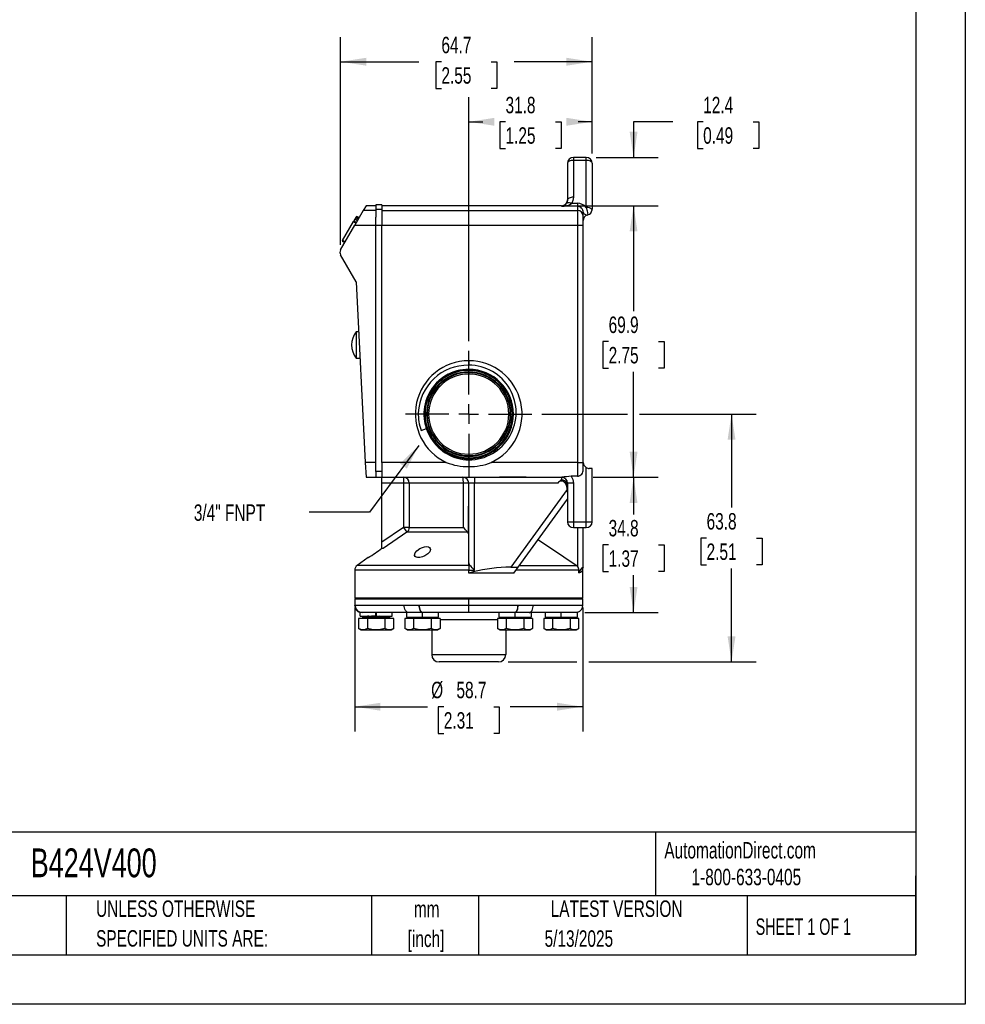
# Model space of a CAD drawing. Header units: millimetres. Extents: x 0 to 559, y 0 to 432.
# Tile 3 of 4: x 316 to 559, y 0 to 253. Entities that reach past the tile are written whole.
import ezdxf

# ---------------------------------------------------------------- set-up
doc = ezdxf.new("R2010")
doc.units = ezdxf.units.MM
doc.header["$LTSCALE"] = 2
doc.linetypes.add('CENTERX2', pattern=[20.32, 12.7, -2.54, 2.54, -2.54])
doc.layers.add('CENTER', color=40, linetype='CENTERX2')
doc.layers.add('DIMENSIONS', color=140, linetype='Continuous', lineweight=25)
doc.layers.add('TEXT', color=140, linetype='Continuous', lineweight=25)
doc.styles.add('SLDTEXTSTYLE0', font='TXT', dxfattribs={"width": 0.7})
doc.styles.add('SLDTEXTSTYLE1', font='TXT', dxfattribs={"width": 0.65})
doc.dimstyles.new('SLDDIMSTYLE0', dxfattribs={"dimtxt": 4.316016, "dimasz": 6.604, "dimexe": 0, "dimexo": 0.0625, "dimgap": 1.079004, "dimtad": 0, "dimtih": 1, "dimtoh": 1, "dimrnd": 1e-09, "dimzin": 12, "dimdsep": 46, "dimtxsty": 'SLDTEXTSTYLE0', "dimsah": 1, "dimcen": 0.09, "dimadec": 0, "dimazin": 3, "dimtfac": 1, "dimtofl": 0, "dimtmove": 0, "dimatfit": 3, "dimfxl": 0, "dimfrac": 2, "dimtolj": 1, "dimtzin": 12, "dimarcsym": 0})
doc.dimstyles.new('SLDDIMSTYLE2', dxfattribs={"dimtxt": 4.316016, "dimasz": 6.604, "dimexe": 0, "dimexo": 0.0625, "dimgap": 1.079004, "dimtad": 0, "dimtih": 1, "dimtoh": 1, "dimrnd": 1e-09, "dimzin": 12, "dimdsep": 46, "dimtxsty": 'SLDTEXTSTYLE0', "dimsah": 1, "dimcen": 0.09, "dimadec": 0, "dimazin": 3, "dimtfac": 1, "dimtmove": 0, "dimatfit": 0, "dimfxl": 0, "dimfrac": 2, "dimtolj": 1, "dimtzin": 12, "dimarcsym": 0})
doc.dimstyles.new('SLDDIMSTYLE3', dxfattribs={"dimtxt": 0.18, "dimasz": 6.604, "dimexe": 0, "dimexo": 0.0625, "dimgap": 0, "dimtad": 0, "dimtih": 1, "dimtoh": 1, "dimdec": 0, "dimrnd": 1e-09, "dimzin": 0, "dimdsep": 46, "dimtxsty": 'Standard', "dimsah": 1, "dimcen": 0.09, "dimadec": 0, "dimazin": 0, "dimtfac": 6.604, "dimtdec": 0, "dimtofl": 0, "dimtmove": 0, "dimatfit": 3, "dimfxl": 0, "dimfrac": 2, "dimtolj": 1, "dimtzin": 0, "dimarcsym": 0})

# ---------------------------------------------------------------- blocks, each defined once
blk = doc.blocks.new('SW_NOTE_0_1')
at = {"layer": 'TEXT', "color": 0, "linetype": 'CENTERX2', "lineweight": 18, "char_height": 4.233, "attachment_point": 2, "style": 'SLDTEXTSTYLE0'}
for s, insert in [('mm', (5.69, 5.46)), ('[inch]', (5.52, -2.19))]:
    blk.add_mtext(s, dxfattribs=dict(at, insert=insert))
blk = doc.blocks.new('SW_NOTE_0_2')
at = {"layer": 'TEXT', "color": 0, "linetype": 'CENTERX2', "lineweight": 18, "char_height": 4.2333, "attachment_point": 1, "style": 'SLDTEXTSTYLE0'}
for s, insert in [('UNLESS OTHERWISE', (0, 5.46)), ('SPECIFIED UNITS ARE:', (0, -2.19))]:
    blk.add_mtext(s, dxfattribs=dict(at, insert=insert))
blk = doc.blocks.new('_D_4')
at = {"layer": 'DIMENSIONS'}
for p, q in [((401.74, 102.06), (401.74, 70.22)), ((460.42, 102.06), (460.42, 70.22)), ((401.74, 76.57), (420.44, 76.57)), ((424.67, 76.57), (423.22, 76.57)), ((423.22, 76.57), (423.22, 69.71)), ((437.49, 76.57), (438.94, 76.57)), ((438.94, 76.57), (438.94, 69.71)), ((460.42, 76.57), (441.72, 76.57)), ((423.22, 69.71), (424.67, 69.71)), ((438.94, 69.71), (437.49, 69.71))]:
    blk.add_line(p, q, dxfattribs=at)
for points in [[(401.74, 76.57), (408.35, 75.55), (408.35, 77.58)], [(460.42, 76.57), (453.81, 77.58), (453.81, 75.55)]]:
    blk.add_solid(points, dxfattribs=at)
at = {"layer": 'DIMENSIONS', "char_height": 4.233, "attachment_point": 1, "style": 'SLDTEXTSTYLE0'}
for s, insert in [('%%c', (421.41, 82.99)), ('58.7', (427.92, 82.99)), ('2.31', (424.67, 75.16))]:
    blk.add_mtext(s, dxfattribs=dict(at, insert=insert))
blk = doc.blocks.new('_D_5')
at = {"layer": 'DIMENSIONS'}
for p, q in [((431.08, 170.64), (431.08, 233.39)), ((462.83, 218.9), (462.83, 233.39)), ((431.08, 227.04), (434.69, 227.04)), ((440.54, 227.04), (439.09, 227.04)), ((439.09, 227.04), (439.09, 220.18)), ((453.37, 227.04), (454.82, 227.04)), ((454.82, 227.04), (454.82, 220.18)), ((462.83, 227.04), (459.21, 227.04)), ((439.09, 220.18), (440.54, 220.18)), ((454.82, 220.18), (453.37, 220.18))]:
    blk.add_line(p, q, dxfattribs=at)
for points in [[(431.08, 227.04), (437.68, 226.03), (437.68, 228.06)], [(462.83, 227.04), (456.22, 228.06), (456.22, 226.03)]]:
    blk.add_solid(points, dxfattribs=at)
at = {"layer": 'DIMENSIONS', "char_height": 4.233, "attachment_point": 1, "style": 'SLDTEXTSTYLE0'}
for s, insert in [('31.8', (440.54, 233.47)), ('1.25', (440.54, 225.64))]:
    blk.add_mtext(s, dxfattribs=dict(at, insert=insert))
blk = doc.blocks.new('_D_6')
at = {"layer": 'DIMENSIONS'}
for p, q in [((398.11, 195.36), (398.11, 248.85)), ((462.83, 218.9), (462.83, 248.85)), ((398.11, 242.5), (418.21, 242.5)), ((424.05, 242.5), (422.61, 242.5)), ((422.61, 242.5), (422.61, 235.64)), ((436.88, 242.5), (438.33, 242.5)), ((438.33, 242.5), (438.33, 235.64)), ((462.83, 242.5), (442.73, 242.5)), ((422.61, 235.64), (424.05, 235.64)), ((438.33, 235.64), (436.88, 235.64))]:
    blk.add_line(p, q, dxfattribs=at)
for points in [[(398.11, 242.5), (404.71, 241.48), (404.71, 243.51)], [(462.83, 242.5), (456.22, 243.51), (456.22, 241.48)]]:
    blk.add_solid(points, dxfattribs=at)
at = {"layer": 'DIMENSIONS', "char_height": 4.233, "attachment_point": 1, "style": 'SLDTEXTSTYLE0'}
for s, insert in [('64.7', (424.05, 248.92)), ('2.55', (424.05, 241.09))]:
    blk.add_mtext(s, dxfattribs=dict(at, insert=insert))
blk = doc.blocks.new('_D_7')
at = {"layer": 'DIMENSIONS'}
for p, q in [((457.49, 205.44), (479.82, 205.44)), ((473.47, 205.44), (473.47, 178.34)), ((467.06, 170.52), (465.61, 170.52)), ((465.61, 170.52), (465.61, 163.66)), ((479.89, 170.52), (481.34, 170.52)), ((481.34, 170.52), (481.34, 163.66)), ((465.61, 163.66), (467.06, 163.66)), ((473.47, 135.59), (473.47, 162.69)), ((481.34, 163.66), (479.89, 163.66)), ((463.08, 135.59), (479.82, 135.59))]:
    blk.add_line(p, q, dxfattribs=at)
for points in [[(473.47, 205.44), (472.46, 198.84), (474.49, 198.84)], [(473.47, 135.59), (474.49, 142.2), (472.46, 142.2)]]:
    blk.add_solid(points, dxfattribs=at)
at = {"layer": 'DIMENSIONS', "char_height": 4.233, "attachment_point": 1, "style": 'SLDTEXTSTYLE0'}
for s, insert in [('69.9', (467.06, 176.94)), ('2.75', (467.06, 169.12))]:
    blk.add_mtext(s, dxfattribs=dict(at, insert=insert))
blk = doc.blocks.new('_D_8')
at = {"layer": 'DIMENSIONS'}
for p, q in [((449.87, 151.85), (471.95, 151.85)), ((475, 151.85), (505.02, 151.85)), ((498.67, 151.85), (498.67, 127.79)), ((492.26, 119.96), (490.81, 119.96)), ((490.81, 119.96), (490.81, 113.1)), ((505.09, 119.96), (506.54, 119.96)), ((506.54, 119.96), (506.54, 113.1)), ((490.81, 113.1), (492.26, 113.1)), ((498.67, 88.07), (498.67, 112.13)), ((506.54, 113.1), (505.09, 113.1)), ((441.24, 88.07), (458.89, 88.07)), ((461.94, 88.07), (505.02, 88.07))]:
    blk.add_line(p, q, dxfattribs=at)
for points in [[(498.67, 151.85), (497.66, 145.24), (499.69, 145.24)], [(498.67, 88.07), (499.69, 94.68), (497.66, 94.68)]]:
    blk.add_solid(points, dxfattribs=at)
at = {"layer": 'DIMENSIONS', "char_height": 4.233, "attachment_point": 1, "style": 'SLDTEXTSTYLE0'}
for s, insert in [('63.8', (492.26, 126.38)), ('2.51', (492.26, 118.56))]:
    blk.add_mtext(s, dxfattribs=dict(at, insert=insert))
blk = doc.blocks.new('_D_9')
at = {"layer": 'DIMENSIONS'}
for p, q in [((463.08, 135.59), (479.82, 135.59)), ((473.47, 135.59), (473.47, 126.02)), ((467.06, 118.19), (465.61, 118.19)), ((465.61, 118.19), (465.61, 111.33)), ((479.89, 118.19), (481.34, 118.19)), ((481.34, 118.19), (481.34, 111.33)), ((465.61, 111.33), (467.06, 111.33)), ((473.47, 100.79), (473.47, 110.37)), ((481.34, 111.33), (479.89, 111.33)), ((460.97, 100.79), (479.82, 100.79))]:
    blk.add_line(p, q, dxfattribs=at)
for points in [[(473.47, 135.59), (472.46, 128.99), (474.49, 128.99)], [(473.47, 100.79), (474.49, 107.4), (472.46, 107.4)]]:
    blk.add_solid(points, dxfattribs=at)
at = {"layer": 'DIMENSIONS', "char_height": 4.233, "attachment_point": 1, "style": 'SLDTEXTSTYLE0'}
for s, insert in [('34.8', (467.06, 124.62)), ('1.37', (467.06, 116.79))]:
    blk.add_mtext(s, dxfattribs=dict(at, insert=insert))
blk = doc.blocks.new('_D_10')
at = {"layer": 'DIMENSIONS'}
for p, q in [((483.6, 227.04), (473.47, 227.04)), ((473.47, 227.04), (473.47, 217.89)), ((491.38, 227.04), (489.93, 227.04)), ((489.93, 227.04), (489.93, 220.18)), ((504.21, 227.04), (505.66, 227.04)), ((505.66, 227.04), (505.66, 220.18)), ((463.84, 217.89), (479.82, 217.89)), ((489.93, 220.18), (491.38, 220.18)), ((505.66, 220.18), (504.21, 220.18)), ((457.49, 205.44), (479.82, 205.44)), ((473.47, 205.44), (473.47, 192.74))]:
    blk.add_line(p, q, dxfattribs=at)
for points in [[(473.47, 217.89), (474.49, 224.49), (472.46, 224.49)], [(473.47, 205.44), (472.46, 198.84), (474.49, 198.84)]]:
    blk.add_solid(points, dxfattribs=at)
at = {"layer": 'DIMENSIONS', "char_height": 4.233, "attachment_point": 1, "style": 'SLDTEXTSTYLE0'}
for s, insert in [('12.4', (491.38, 233.47)), ('0.49', (491.38, 225.64))]:
    blk.add_mtext(s, dxfattribs=dict(at, insert=insert))
blk = doc.blocks.new('SW_CENTERMARKSYMBOL_5')
at = {"layer": 'CENTER', "color": 0}
for p, q in [((0, 5.08), (0, 16.256)), ((0, 0), (0, 2.54)), ((-5.08, 0), (-16.256, 0)), ((0, 0), (-2.54, 0)), ((0, 0), (0, -2.54)), ((0, 0), (2.54, 0)), ((5.08, 0), (16.256, 0)), ((0, -5.08), (0, -16.256))]:
    blk.add_line(p, q, dxfattribs=at)

msp = doc.modelspace()

# ---------------------------------------------------------------- linework, layer by layer
at = {"color": 7, "linetype": 'Continuous'}
for p, q in [((558.805, 431.805), (558.805, 0.005)), ((558.805, 0.005), (0.005, 0.005))]:
    msp.add_line(p, q, dxfattribs=at)
for p, q in [((458.002, 217.889), (458.002, 217.127)), ((461.304, 217.889), (458.002, 217.889)), ((456.478, 216.365), (456.478, 206.891)), ((458.002, 217.127), (458.002, 207.653)), ((461.304, 217.127), (458.002, 217.127)), ((461.304, 205.033), (461.304, 217.127)), ((462.828, 216.365), (462.828, 204.584)), ((404.662, 205.443), (403.959, 204.224)), ((407.202, 205.443), (404.662, 205.443)), ((408.726, 205.712), (407.202, 205.712)), ((407.202, 205.712), (407.202, 204.506)), ((408.726, 205.712), (408.726, 204.506)), ((454.954, 205.443), (408.726, 205.443)), ((454.954, 205.314), (454.954, 205.443)), ((459.018, 205.314), (454.954, 205.314)), ((457.57, 206.076), (459.018, 206.076)), ((459.018, 206.076), (459.018, 205.314)), ((459.018, 205.314), (459.018, 204.224)), ((403.959, 204.224), (401.762, 200.42)), ((402.227, 202.772), (402.165, 202.666)), ((402.227, 202.772), (402.897, 202.385)), ((407.202, 204.224), (403.959, 204.224)), ((407.202, 204.506), (407.202, 202.526)), ((408.726, 204.506), (407.202, 204.506)), ((408.726, 204.506), (408.726, 202.526)), ((408.726, 204.224), (459.018, 204.224)), ((459.018, 204.224), (459.018, 200.42)), ((460.542, 202.702), (460.542, 203.758)), ((461.504, 203.049), (461.684, 203.108)), ((398.107, 194.089), (401.762, 200.42)), ((398.604, 196.498), (401.425, 201.383)), ((401.525, 201.556), (401.425, 201.383)), ((401.425, 201.383), (402.095, 200.996)), ((401.766, 201.974), (401.525, 201.556)), ((401.525, 201.556), (402.195, 201.169)), ((401.604, 201.694), (401.585, 201.66)), ((401.632, 201.742), (401.604, 201.694)), ((401.762, 200.42), (407.202, 200.42)), ((402.006, 202.389), (401.766, 201.974)), ((402.436, 201.587), (401.766, 201.974)), ((402.105, 202.561), (402.006, 202.389)), ((402.006, 202.389), (402.676, 202.003)), ((402.105, 202.561), (402.775, 202.174)), ((402.785, 202.191), (402.115, 202.578)), ((407.202, 200.42), (407.202, 202.526)), ((407.202, 200.447), (408.726, 200.447)), ((407.202, 139.403), (407.202, 200.42)), ((408.726, 202.526), (408.726, 200.42)), ((408.726, 139.403), (408.726, 200.42)), ((408.726, 200.42), (459.018, 200.42)), ((459.018, 200.42), (459.018, 139.403)), ((459.018, 200.42), (460.542, 200.42)), ((460.542, 139.403), (460.542, 200.42)), ((398.574, 196.445), (398.513, 196.339)), ((398.513, 196.339), (399.183, 195.953)), ((399.274, 196.111), (398.604, 196.498)), ((402.122, 185.865), (398.107, 192.819)), ((402.122, 185.865), (404.47, 139.403)), ((402.092, 172.987), (402.092, 166.271)), ((402.773, 172.987), (402.092, 172.987)), ((402.092, 166.271), (402.884, 166.271)), ((402.884, 166.2), (402.884, 166.271)), ((402.884, 166.2), (403.116, 166.2)), ((431.078, 165.565), (431.078, 164.428)), ((431.078, 163.298), (431.078, 163.3)), ((431.078, 163.243), (431.078, 163.241)), ((431.078, 163.079), (431.078, 163.13)), ((431.078, 162.698), (431.078, 163.079)), ((431.078, 162.542), (431.078, 162.161)), ((407.202, 139.403), (404.47, 139.403)), ((404.47, 139.403), (404.662, 135.593)), ((407.202, 138.71), (407.202, 139.403)), ((425.314, 139.403), (408.726, 139.403)), ((408.726, 139.403), (408.726, 138.71)), ((426.255, 141.649), (426.251, 141.655)), ((429.964, 140.538), (429.938, 140.541)), ((431.078, 140.483), (429.964, 140.538)), ((431.078, 141.536), (431.078, 141.155)), ((431.078, 140.619), (431.078, 141)), ((431.078, 140.596), (431.078, 140.619)), ((431.078, 140.596), (431.719, 140.613)), ((431.078, 140.541), (431.078, 140.539)), ((431.078, 140.483), (431.078, 140.485)), ((431.078, 140.426), (431.078, 140.428)), ((431.078, 140.37), (431.078, 140.372)), ((431.078, 140.069), (431.078, 138.377)), ((459.018, 139.403), (436.842, 139.403)), ((459.018, 139.403), (459.018, 135.858)), ((459.018, 139.403), (460.542, 139.403)), ((407.202, 137.117), (407.202, 138.71)), ((408.726, 137.117), (407.202, 137.117)), ((407.202, 137.117), (407.202, 135.593)), ((408.726, 138.71), (408.726, 137.117)), ((408.726, 137.117), (408.726, 135.593)), ((461.304, 124.163), (461.304, 138.083)), ((462.828, 137.879), (462.066, 137.879)), ((462.828, 124.163), (462.828, 137.879)), ((404.662, 135.593), (407.202, 135.593)), ((407.202, 135.593), (408.726, 135.593)), ((408.726, 135.593), (454.827, 135.593)), ((408.726, 134.069), (408.726, 135.593)), ((414.326, 135.593), (414.326, 134.069)), ((432.602, 135.593), (432.602, 134.069)), ((454.827, 135.593), (455.075, 135.593)), ((454.954, 135.593), (454.954, 134.923)), ((459.018, 135.858), (457.422, 135.858)), ((414.326, 134.069), (408.726, 134.069)), ((408.726, 118.888), (408.726, 134.069)), ((415.793, 134.069), (414.326, 134.069)), ((414.326, 134.069), (414.326, 122.698)), ((429.688, 134.069), (415.793, 134.069)), ((415.793, 134.069), (415.793, 122.698)), ((431.078, 134.069), (429.688, 134.069)), ((429.688, 122.698), (429.688, 134.069)), ((432.602, 134.069), (431.078, 134.069)), ((431.078, 113.546), (431.078, 134.069)), ((454.004, 134.069), (432.602, 134.069)), ((432.602, 111.656), (432.602, 134.069)), ((456.389, 132.463), (441.895, 112.479)), ((455.92, 134.046), (456.14, 133.589)), ((456.27, 134.069), (456.478, 134.069)), ((456.451, 131.757), (456.27, 134.069)), ((456.286, 133.192), (456.478, 132.674)), ((458.002, 134.069), (456.478, 134.069)), ((456.478, 134.069), (456.478, 124.163)), ((458.002, 134.069), (458.002, 124.163)), ((443.757, 112.45), (456.478, 129.989)), ((431.078, 128.163), (430.951, 128.163)), ((430.951, 128.163), (430.951, 124.988)), ((430.951, 124.988), (431.078, 124.988)), ((430.951, 124.988), (430.951, 121.813)), ((456.478, 124.163), (458.002, 124.163)), ((458.002, 124.163), (461.304, 124.163)), ((458.002, 124.163), (458.002, 122.639)), ((461.304, 124.163), (462.828, 124.163)), ((461.304, 122.639), (461.304, 124.163)), ((414.326, 122.698), (408.726, 118.888)), ((414.326, 122.698), (415.167, 121.45)), ((415.793, 122.698), (414.326, 122.698)), ((415.793, 122.698), (429.688, 122.698)), ((430.951, 121.813), (431.078, 121.813)), ((458.002, 122.639), (461.304, 122.639)), ((459.018, 122.639), (459.018, 112.688)), ((460.542, 112.479), (460.542, 122.639)), ((415.167, 121.45), (409.094, 117.305)), ((430.846, 121.45), (415.167, 121.45)), ((408.726, 117.305), (408.726, 118.888)), ((409.094, 117.305), (408.726, 117.305)), ((405.221, 114.915), (402.391, 112.934)), ((401.741, 111.685), (401.741, 104.605)), ((431.078, 111.685), (401.741, 111.685)), ((431.078, 112.934), (402.391, 112.934)), ((431.078, 112.934), (431.078, 113.546)), ((431.078, 112.934), (431.078, 111.685)), ((431.078, 112.934), (431.354, 112.933)), ((431.078, 110.955), (431.078, 111.685)), ((431.078, 111.685), (432.602, 111.656)), ((441.895, 112.479), (440.656, 112.479)), ((441.895, 112.479), (443.732, 112.479)), ((442.673, 110.955), (443.757, 112.45)), ((459.423, 111.685), (443.203, 111.685)), ((444.108, 112.934), (458.735, 112.934)), ((459.018, 112.688), (458.735, 112.934)), ((459.423, 110.996), (459.423, 111.685)), ((460.415, 111.685), (460.22, 111.685)), ((460.415, 104.605), (460.415, 111.685)), ((442.673, 110.955), (431.078, 110.955)), ((401.995, 104.605), (401.741, 104.351)), ((401.741, 104.605), (460.415, 104.605)), ((401.741, 104.351), (401.741, 102.631)), ((401.741, 104.351), (431.078, 104.351)), ((431.078, 104.351), (431.078, 104.605)), ((431.078, 104.351), (460.415, 104.351)), ((431.078, 102.7), (431.078, 104.351)), ((460.415, 104.351), (460.161, 104.605)), ((460.415, 102.7), (460.415, 104.351)), ((401.829, 102.7), (414.483, 102.7)), ((418.345, 102.699), (418.424, 102.7)), ((418.424, 102.7), (431.078, 102.7)), ((431.078, 102.7), (443.732, 102.7)), ((431.078, 100.795), (431.078, 102.7)), ((443.732, 102.7), (443.811, 102.699)), ((447.673, 102.7), (460.415, 102.7)), ((402.742, 99.22), (402.742, 96.712)), ((405.004, 99.22), (402.742, 99.22)), ((403.138, 99.83), (403.138, 100.795)), ((403.729, 100.795), (403.138, 100.795)), ((403.138, 99.83), (407.194, 99.83)), ((415.561, 100.795), (403.729, 100.795)), ((403.739, 99.626), (403.739, 99.22)), ((403.739, 99.626), (407.266, 99.626)), ((404.853, 99.683), (404.853, 99.626)), ((404.866, 99.683), (404.857, 99.69)), ((405.004, 99.22), (405.004, 96.712)), ((409.528, 99.22), (405.004, 99.22)), ((407.194, 99.83), (407.194, 100.795)), ((407.266, 100.795), (407.266, 99.83)), ((407.266, 99.83), (411.393, 99.83)), ((407.266, 99.626), (407.266, 99.22)), ((407.266, 99.626), (410.319, 99.626)), ((409.238, 99.72), (409.428, 99.83)), ((409.249, 99.626), (409.249, 99.726)), ((409.528, 99.22), (409.528, 96.712)), ((411.79, 99.22), (409.528, 99.22)), ((410.319, 99.626), (410.319, 99.22)), ((410.319, 99.626), (410.792, 99.626)), ((410.792, 99.22), (410.792, 99.626)), ((411.393, 99.83), (411.393, 100.795)), ((411.79, 96.712), (411.79, 99.22)), ((414.648, 99.22), (414.648, 96.712)), ((416.91, 99.22), (414.648, 99.22)), ((415.044, 100.795), (415.044, 99.626)), ((415.044, 99.626), (419.172, 99.626)), ((415.254, 99.423), (415.254, 99.22)), ((415.646, 99.423), (415.254, 99.423)), ((419.172, 100.795), (415.561, 100.795)), ((415.646, 99.626), (415.646, 99.22)), ((415.646, 99.423), (415.646, 99.626)), ((416.91, 99.22), (416.91, 96.712)), ((421.434, 99.22), (416.91, 99.22)), ((419.246, 100.795), (419.172, 100.795)), ((419.172, 99.626), (419.172, 100.795)), ((419.172, 99.626), (423.299, 99.626)), ((419.172, 99.22), (419.172, 99.626)), ((431.078, 100.795), (419.246, 100.795)), ((421.434, 99.22), (421.434, 96.712)), ((423.696, 99.22), (421.434, 99.22)), ((422.226, 99.626), (422.226, 99.22)), ((422.698, 99.22), (422.698, 99.626)), ((423.299, 99.626), (423.299, 100.795)), ((423.696, 99.22), (423.696, 96.712)), ((438.46, 98.89), (423.696, 98.89)), ((442.91, 100.795), (431.078, 100.795)), ((438.46, 99.22), (438.46, 96.712)), ((440.722, 99.22), (438.46, 99.22)), ((438.857, 100.795), (438.857, 99.626)), ((438.857, 99.626), (442.984, 99.626)), ((439.458, 99.626), (439.458, 99.22)), ((440.722, 99.22), (440.722, 96.712)), ((445.246, 99.22), (440.722, 99.22)), ((442.984, 100.795), (442.91, 100.795)), ((446.595, 100.795), (442.984, 100.795)), ((442.984, 99.626), (442.984, 100.795)), ((442.984, 99.626), (447.112, 99.626)), ((442.984, 99.22), (442.984, 99.626)), ((445.246, 99.22), (445.246, 96.712)), ((447.508, 99.22), (445.246, 99.22)), ((446.038, 99.626), (446.038, 99.22)), ((446.511, 99.22), (446.511, 99.626)), ((446.511, 99.626), (446.511, 99.423)), ((446.902, 99.423), (446.511, 99.423)), ((458.427, 100.795), (446.595, 100.795)), ((446.902, 99.22), (446.902, 99.423)), ((447.112, 100.795), (447.112, 99.626)), ((447.508, 99.22), (447.508, 96.712)), ((450.367, 99.22), (450.367, 96.712)), ((452.629, 99.22), (450.367, 99.22)), ((450.763, 100.795), (450.763, 99.626)), ((450.763, 99.626), (454.891, 99.626)), ((451.364, 99.626), (451.364, 99.22)), ((452.629, 99.22), (452.629, 96.712)), ((457.153, 99.22), (452.629, 99.22)), ((454.891, 99.626), (454.891, 100.795)), ((454.891, 99.626), (459.018, 99.626)), ((454.891, 99.22), (454.891, 99.626)), ((457.153, 99.22), (457.153, 96.712)), ((459.415, 99.22), (457.153, 99.22)), ((457.212, 100.904), (457.304, 100.874)), ((457.944, 99.626), (457.944, 99.22)), ((458.417, 99.22), (458.417, 99.626)), ((459.017, 100.864), (458.51, 100.795)), ((459.018, 99.626), (459.018, 100.864)), ((459.415, 96.712), (459.415, 99.22)), ((402.737, 96.715), (403.348, 96.362)), ((403.348, 96.362), (403.873, 96.362)), ((403.873, 96.362), (407.266, 96.362)), ((407.266, 96.362), (410.659, 96.362)), ((410.659, 96.362), (411.184, 96.362)), ((411.184, 96.362), (411.794, 96.715)), ((415.254, 96.362), (414.648, 96.712)), ((415.254, 96.362), (415.779, 96.362)), ((415.779, 96.362), (419.172, 96.362)), ((419.172, 96.362), (422.565, 96.362)), ((421.553, 96.362), (421.553, 89.977)), ((422.565, 96.362), (423.09, 96.362)), ((423.082, 96.358), (423.701, 96.715)), ((438.456, 96.715), (439.074, 96.358)), ((439.066, 96.362), (439.591, 96.362)), ((439.591, 96.362), (442.984, 96.362)), ((440.603, 96.362), (440.603, 89.977)), ((442.984, 96.362), (446.377, 96.362)), ((446.377, 96.362), (446.902, 96.362)), ((446.894, 96.358), (447.513, 96.715)), ((450.362, 96.715), (450.981, 96.358)), ((450.973, 96.362), (451.498, 96.362)), ((451.498, 96.362), (454.891, 96.362)), ((454.891, 96.362), (458.284, 96.362)), ((458.284, 96.362), (458.809, 96.362)), ((458.8, 96.358), (459.419, 96.715)), ((421.553, 89.977), (440.603, 89.977)), ((438.698, 88.072), (423.458, 88.072))]:
    msp.add_line(p, q)
at = {"flags": 128}
for points in [[(461.304, 217.127), (461.304, 217.293), (461.304, 217.442), (461.304, 217.574), (461.304, 217.685), (461.304, 217.773), (461.304, 217.837), (461.304, 217.876), (461.304, 217.889)], [(458.002, 217.127), (457.705, 217.112), (457.419, 217.069), (457.155, 216.998), (456.924, 216.904), (456.735, 216.788), (456.594, 216.656), (456.507, 216.513), (456.478, 216.365)], [(462.828, 216.365), (462.799, 216.513), (462.712, 216.656), (462.571, 216.788), (462.382, 216.904), (462.151, 216.998), (461.887, 217.069), (461.601, 217.112), (461.304, 217.127)], [(456.478, 206.891), (456.424, 206.481), (456.262, 206.096)], [(456.262, 206.096), (456.337, 206.179), (456.445, 206.24), (456.583, 206.275), (456.747, 206.285), (456.933, 206.27), (457.136, 206.229), (457.35, 206.164), (457.57, 206.076)], [(458.002, 207.653), (457.705, 207.638), (457.419, 207.595), (457.155, 207.524), (456.924, 207.429), (456.735, 207.314), (456.594, 207.182), (456.507, 207.039), (456.478, 206.891)], [(458.002, 207.653), (457.893, 206.84), (457.57, 206.076)], [(460.542, 203.758), (460.559, 203.645), (460.609, 203.534), (460.692, 203.428), (460.805, 203.33), (460.947, 203.241), (461.113, 203.163), (461.3, 203.099), (461.504, 203.049)], [(460.542, 200.42), (460.542, 201.237), (460.542, 201.994), (460.542, 201.995), (460.542, 202.007), (460.542, 202.038), (460.542, 202.509), (460.542, 202.643), (460.542, 202.648), (460.542, 202.682), (460.542, 202.702)], [(461.304, 205.033), (461.56, 204.149), (461.684, 203.108)], [(431.078, 163.356), (431.078, 163.355), (431.078, 163.355), (431.078, 163.354)], [(431.078, 163.187), (431.078, 163.186), (431.078, 163.185), (431.078, 163.185)], [(418.804, 147.639), (419.491, 147.875), (420.177, 148.11)], [(460.542, 137.593), (460.542, 137.956), (460.542, 138.395), (460.542, 138.399), (460.542, 138.431), (460.542, 138.524), (460.542, 138.892), (460.542, 139.403)], [(445.881, 135.593), (444.31, 135.593), (444.081, 135.593), (443.846, 135.593), (443.606, 135.593), (443.361, 135.593), (443.11, 135.593), (442.855, 135.593), (442.829, 135.593), (442.606, 135.593), (442.154, 135.593), (441.688, 135.593), (441.324, 135.593), (440.997, 135.593), (438.952, 135.593)], [(457.422, 135.858), (457.853, 135.009), (458.002, 134.069)], [(456.142, 133.583), (456.351, 132.777), (456.475, 131.755)], [(431.078, 120.885), (430.944, 121.321), (430.846, 121.45)], [(458.735, 112.934), (452.344, 117.203), (448.84, 119.458)], [(417.127, 115.587), (417.314, 116.154), (417.764, 116.696), (418.497, 117.244), (419.148, 117.561), (419.731, 117.731), (420.288, 117.777), (420.703, 117.698), (421.002, 117.52), (421.184, 117.235), (421.217, 117.015)], [(421.217, 117.015), (421.036, 116.429), (420.561, 115.869), (419.814, 115.363), (419.169, 115.092), (418.484, 114.937), (417.937, 114.926), (417.534, 115.022), (417.26, 115.215), (417.132, 115.51), (417.127, 115.587)], [(431.078, 113.546), (431.212, 113.109), (431.354, 112.933)], [(443.732, 112.479), (443.764, 112.463), (443.757, 112.45)], [(401.741, 102.631), (401.812, 102.697), (401.829, 102.7)], [(415.561, 100.795), (415.351, 100.831), (415.148, 100.94), (414.962, 101.116), (414.799, 101.353), (414.665, 101.641), (414.565, 101.971), (414.504, 102.328), (414.483, 102.7)], [(419.172, 100.795), (419.012, 100.837), (418.859, 100.949), (418.717, 101.127), (418.592, 101.364), (418.489, 101.651), (418.412, 101.978), (418.363, 102.332), (418.345, 102.699)], [(419.246, 100.795), (419.086, 100.831), (418.932, 100.94), (418.79, 101.116), (418.665, 101.353), (418.563, 101.641), (418.487, 101.971), (418.44, 102.328), (418.424, 102.7)], [(442.91, 100.795), (443.07, 100.831), (443.225, 100.94), (443.367, 101.116), (443.491, 101.353), (443.593, 101.641), (443.669, 101.971), (443.716, 102.328), (443.732, 102.7)], [(442.984, 100.795), (443.144, 100.837), (443.298, 100.949), (443.439, 101.127), (443.564, 101.364), (443.667, 101.651), (443.744, 101.978), (443.793, 102.332), (443.811, 102.699)], [(446.595, 100.795), (446.806, 100.831), (447.008, 100.94), (447.194, 101.116), (447.357, 101.353), (447.491, 101.641), (447.591, 101.971), (447.652, 102.328), (447.673, 102.7)], [(405.295, 99.946), (405.079, 99.82), (404.863, 99.695)], [(408.137, 99.83), (407.89, 99.816), (407.266, 99.783)], [(459.018, 100.864), (458.793, 100.821), (458.427, 100.795)], [(403.873, 96.362), (403.301, 96.457), (402.742, 96.712)], [(405.004, 96.712), (404.444, 96.457), (403.873, 96.362)], [(407.266, 96.362), (406.122, 96.457), (405.004, 96.712)], [(409.528, 96.712), (408.409, 96.457), (407.266, 96.362)], [(410.659, 96.362), (410.087, 96.457), (409.528, 96.712)], [(411.79, 96.712), (411.231, 96.457), (410.659, 96.362)], [(415.779, 96.362), (415.207, 96.457), (414.648, 96.712)], [(416.91, 96.712), (416.35, 96.457), (415.779, 96.362)], [(419.172, 96.362), (418.028, 96.457), (416.91, 96.712)], [(421.434, 96.712), (420.315, 96.457), (419.172, 96.362)], [(422.565, 96.362), (421.993, 96.457), (421.434, 96.712)], [(423.696, 96.712), (423.137, 96.457), (422.565, 96.362)], [(439.591, 96.362), (439.019, 96.457), (438.46, 96.712)], [(440.722, 96.712), (440.163, 96.457), (439.591, 96.362)], [(442.984, 96.362), (441.841, 96.457), (440.722, 96.712)], [(445.246, 96.712), (444.128, 96.457), (442.984, 96.362)], [(446.377, 96.362), (445.806, 96.457), (445.246, 96.712)], [(447.508, 96.712), (446.949, 96.457), (446.377, 96.362)], [(451.498, 96.362), (450.926, 96.457), (450.367, 96.712)], [(452.629, 96.712), (452.069, 96.457), (451.498, 96.362)], [(454.891, 96.362), (453.747, 96.457), (452.629, 96.712)], [(457.153, 96.712), (456.034, 96.457), (454.891, 96.362)], [(458.284, 96.362), (457.712, 96.457), (457.153, 96.712)], [(459.415, 96.712), (458.856, 96.457), (458.284, 96.362)]]:
    msp.add_lwpolyline(points, dxfattribs=at)
for centre, radius, start, end in [((458.002, 216.365), 1.524, 90, 180), ((461.304, 216.365), 1.524, 0, 90), ((454.954, 206.967), 1.524, 270, 0), ((454.894, 206.9), 1.587, 272.18509, 329.55501), ((455.173, 209.436), 4.128, 266.96617, 305.50587), ((459.015, 203.041), 3.035, 41.03573, 89.93919), ((459.005, 203.776), 1.538, 359.30239, 89.49548), ((459.019, 202.701), 1.523, 0.03822, 90.03817), ((462.066, 201.633), 1.524, 111.63233, 180), ((461.538, 203.509), 1.542, 34.18728, 98.72354), ((461.305, 204.583), 1.523, 284.42004, 352.17077), ((461.304, 204.584), 1.524, 352.14275, 0), ((399.207, 193.454), 1.27, 150, 210), ((406.443, 169.629), 5.496, 142.34248, 217.65752), ((431.078, 151.849), 13.716, 90, 245.1495), ((431.078, 151.849), 13.716, 294.8505, 90), ((430.874, 151.655), 12.775, 89.08296, 177.50884), ((431.074, 151.839), 11.517, 89.97823, 198.89192), ((431.074, 151.839), 11.516, 89.97969, 212.4582), ((431.079, 151.835), 11.465, 90.00461, 269.99539), ((431.079, 151.835), 11.463, 90.00677, 269.99323), ((431.079, 151.835), 11.409, 90.00451, 269.99547), ((431.079, 151.835), 11.406, 90.00687, 269.99313), ((431.078, 151.835), 11.352, 90.00025, 264.23352), ((431.079, 151.835), 11.35, 90.00696, 269.99304), ((431.079, 151.835), 11.296, 90.00434, 269.99565), ((431.078, 151.849), 11.23, 90, 270), ((431.078, 151.849), 10.849, 90, 270), ((431.078, 151.849), 10.693, 89.99942, 270.00058), ((431.078, 151.849), 10.312, 90, 270), ((431.082, 152.249), 12.18, 269.97993, 90.02007), ((431.077, 151.863), 11.493, 270.00464, 89.99535), ((431.077, 151.863), 11.491, 270.00673, 89.99327), ((431.077, 151.863), 11.437, 270.00455, 89.99543), ((431.077, 151.863), 11.435, 270.00683, 89.99317), ((431.077, 151.863), 11.38, 270.00447, 89.99552), ((431.077, 151.863), 11.378, 270.00691, 89.99309), ((431.077, 151.863), 11.324, 270.00438, 89.99561), ((431.077, 151.863), 11.322, 270.00701, 89.993), ((431.077, 151.863), 11.268, 273.2642, 89.99413), ((431.078, 151.849), 11.23, 299.52225, 90), ((431.078, 151.849), 10.849, 270, 90), ((431.078, 151.849), 10.693, 270, 90), ((431.078, 151.849), 10.312, 270, 90), ((431.081, 151.84), 12.976, 178.36578, 198.88959), ((431.078, 151.849), 11.524, 198.93089, 212.49036), ((431.313, 151.725), 11.658, 211.35523, 268.84485), ((430.641, 152.624), 14.254, 248.05438, 271.75734), ((431.072, 152.098), 11.503, 245.22196, 270.03048), ((431.085, 151.621), 11.08, 244.15663, 269.96665), ((431.531, 152.536), 14.167, 268.16856, 292.01973), ((462.066, 139.403), 1.524, 180, 240), ((458.931, 137.472), 1.616, 273.09474, 4.31961), ((462.066, 139.403), 1.524, 240, 270), ((414.297, 134.097), 1.496, 358.93595, 88.89488), ((429.554, 134.069), 1.524, 0, 90), ((425.238, 134.447), 4.466, 355.14361, 14.86806), ((456.505, 132.243), 3.097, 120.05953, 143.87191), ((454.955, 133.501), 1.108, 29.43707, 149.17992), ((454.954, 134.069), 1.524, 0, 90), ((455.009, 133.566), 1.358, 21.71428, 92.29659), ((460.785, 95.556), 40.442, 94.77077, 98.11626), ((455.167, 133.372), 1.01, 18.89124, 41.85124), ((456.756, 133.662), 0.634, 140.04136, 176.6408), ((456.489, 133.697), 0.366, 179.79178, 197.29444), ((458.002, 124.163), 1.524, 180, 270), ((461.304, 124.163), 1.524, 270, 0), ((414.251, 122.69), 1.542, 306.44845, 0.30942), ((379.466, 74.947), 69.299, 42.14804, 43.55598), ((369.974, 169.667), 65.116, 302.77219, 306.52191), ((403.265, 111.685), 1.524, 125, 180), ((443.615, 63.021), 49.547, 93.42386, 104.6574), ((343.065, 25.352), 124.36, 43.94683, 44.76953), ((457.901, 111.654), 1.522, 1.16937, 42.78703), ((461.378, 110.684), 1.979, 114.96578, 170.93174), ((459.064, 112.396), 1.445, 284.3795, 323.09929), ((461.631, 111.579), 1.413, 140.45364, 182.06379), ((458.891, 111.685), 1.524, 360, 16.39054), ((403.646, 102.631), 1.905, 180, 254.53399), ((403.732, 102.697), 1.902, 179.9137, 269.91344), ((416.419, 151.812), 49.151, 267.74343, 272.24633), ((445.738, 149.657), 46.998, 267.65046, 272.35978), ((458.51, 102.7), 1.905, 288.56821, 0), ((407.623, 79.932), 19.953, 91.02567, 97.92647), ((408.618, 63.455), 36.353, 92.13161, 95.72588), ((423.458, 89.977), 1.905, 180, 270), ((438.698, 89.977), 1.905, 270, 0)]:
    msp.add_arc(centre, radius, start, end)
at = {"layer": 'TEXT'}
for p, q in [((546.1, 419.1), (546.1, 12.7)), ((546.1, 44.252), (12.7, 44.252)), ((479.151, 44.252), (479.151, 27.94)), ((546.1, 12.7), (546.1, 33.02)), ((546.1, 27.94), (12.7, 27.94)), ((327.56, 27.94), (327.56, 12.7)), ((406.049, 27.94), (406.049, 12.7)), ((433.624, 27.94), (433.624, 12.7)), ((502.697, 27.94), (502.697, 12.7)), ((12.7, 12.7), (546.1, 12.7))]:
    msp.add_line(p, q, dxfattribs=at)

# ---------------------------------------------------------------- block references
at = {"layer": 'CENTER'}
msp.add_blockref('SW_CENTERMARKSYMBOL_5', (431.078, 151.849), dxfattribs=at)
at = {"layer": 'TEXT', "linetype": 'CENTERX2', "lineweight": 18}
for name, p in [('SW_NOTE_0_2', (335.216, 21.271)), ('SW_NOTE_0_1', (414.572, 21.167))]:
    msp.add_blockref(name, p, dxfattribs=at)

# ---------------------------------------------------------------- texts
for s, insert, char_height, attachment_point, style in [('3/4" FNPT', (360.371, 128.62), 4.2333, 1, 'SLDTEXTSTYLE0'), ('AutomationDirect.com', (481.39, 41.753), 4.23333, 1, 'SLDTEXTSTYLE0'), ('B424V400', (318.415, 40.1), 7.4083, 1, 'SLDTEXTSTYLE0'), ('1-800-633-0405', (488.383, 34.874), 4.23333, 1, 'SLDTEXTSTYLE0'), ('LATEST VERSION', (469.104, 26.728), 4.23333, 2, 'SLDTEXTSTYLE0'), ('SHEET 1 OF 1', (504.883, 22.103), 4.23333, 1, 'SLDTEXTSTYLE1'), ('5/13/2025', (459.403, 19.039), 4.2333, 2, 'SLDTEXTSTYLE0')]:
    msp.add_mtext(s, dxfattribs=dict(at, insert=insert, char_height=char_height, attachment_point=attachment_point, style=style))

# ---------------------------------------------------------------- dimensions: what is measured, and where the dimension line sits
at = {"layer": 'DIMENSIONS'}
for base, p1, picture, middle in [((462.828, 242.497), (398.107, 192.819), '_D_6', (430.468, 242.497)), ((462.828, 227.042), (431.078, 168.105), '_D_5', (446.953, 227.042))]:
    dim = msp.add_linear_dim(base=base, p1=p1, p2=(462.828, 216.365), dimstyle='SLDDIMSTYLE0', dxfattribs=at)
    dim.commit()
    dim.dimension.update_dxf_attribs({"geometry": picture, "text_midpoint": middle, "dimtype": 160})
for base, p1, p2, dimstyle, picture, middle in [((473.474, 217.889), (454.954, 205.443), (461.304, 217.889), 'SLDDIMSTYLE2', '_D_10', (473.474, 227.042)), ((473.474, 135.593), (454.954, 205.443), (460.542, 135.593), 'SLDDIMSTYLE0', '_D_7', (473.474, 170.518)), ((498.675, 88.072), (447.334, 151.849), (438.698, 88.072), 'SLDDIMSTYLE0', '_D_8', (498.675, 119.96)), ((473.474, 100.795), (460.542, 135.593), (458.427, 100.795), 'SLDDIMSTYLE0', '_D_9', (473.474, 118.194))]:
    dim = msp.add_linear_dim(base=base, p1=p1, p2=p2, angle=90, dimstyle=dimstyle, dxfattribs=at)
    dim.commit()
    dim.dimension.update_dxf_attribs({"geometry": picture, "text_midpoint": middle, "dimtype": 160})
dim = msp.add_linear_dim(base=(460.415, 76.565), p1=(401.741, 104.605), p2=(460.415, 104.605), text='%%c<>', dimstyle='SLDDIMSTYLE0', dxfattribs=at)
dim.commit()
dim.dimension.update_dxf_attribs({"geometry": '_D_4', "text_midpoint": (431.078, 76.565), "dimtype": 160})

# ---------------------------------------------------------------- leaders
at = {"layer": 'TEXT', "linetype": 'CENTERX2', "lineweight": 18}
msp.add_leader([(418.221, 143.78), (405.533, 126.659), (390.039, 126.659)], dimstyle='SLDDIMSTYLE3', dxfattribs=at)

doc.saveas('drawing.dxf')
